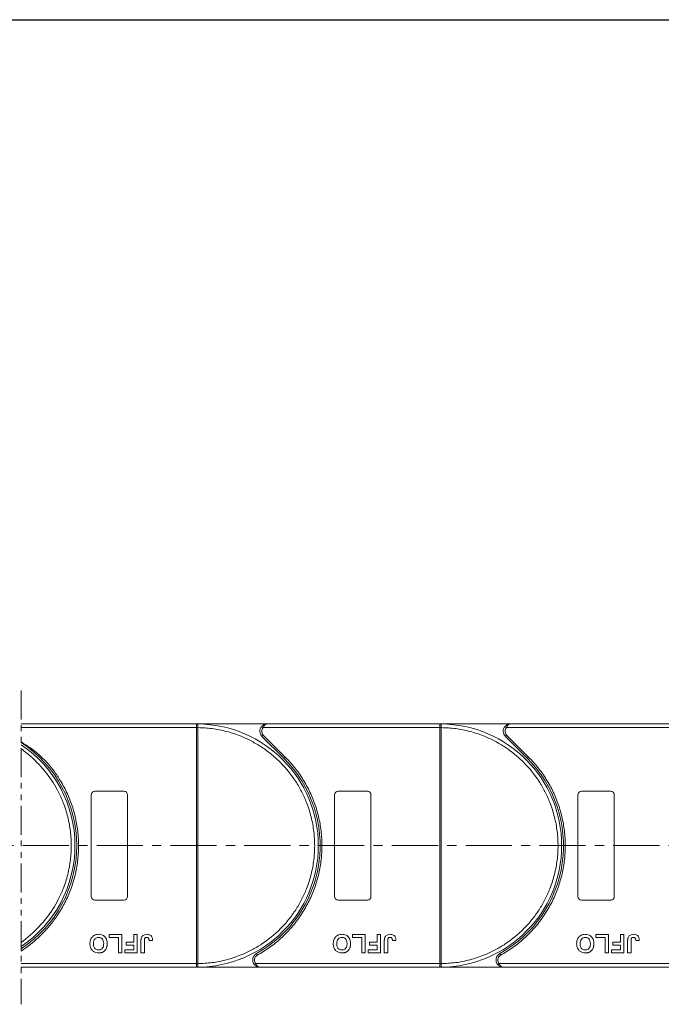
# Model space of a CAD drawing. Header units: millimetres. Extents: x 4016 to 5477, y 50 to 1083.
# Tile 21 of 42: x 4976 to 5153, y 459 to 730. Entities that reach past the tile are written whole.
import ezdxf

# ---------------------------------------------------------------- set-up
doc = ezdxf.new("R2010")
doc.units = ezdxf.units.MM
doc.linetypes.add('CENTERX2', pattern=[20.32, 12.7, -2.54, 2.54, -2.54])
doc.linetypes.add('PHANTOM2', pattern=[31.75, 15.875, -3.175, 3.175, -3.175, 3.175, -3.175])
doc.styles.get("Standard").update_dxf_attribs({"font": '仿宋_GB2312.ttf', "width": 0.8})
doc.dimstyles.new('副本 ISO-45.1', dxfattribs={"dimtxt": 10, "dimasz": 9, "dimexe": 6.5, "dimexo": 0.625, "dimgap": 2.5, "dimtad": 1, "dimdsep": 46, "dimtxsty": 'Standard', "dimcen": 2.5, "dimadec": 0, "dimazin": 0, "dimtfac": 1, "dimtmove": 0, "dimatfit": 3, "dimfxl": 0, "dimarcsym": 0})

# ---------------------------------------------------------------- blocks, each defined once
blk = doc.blocks.new('*D1776')
at = {"color": 0, "lineweight": -2}
for p, q in [((4895.58, 730.12), (5410.9, 730.12)), ((5404.4, 478.14), (5404.4, 721.12)), ((5317.34, 469.14), (5410.9, 469.14))]:
    blk.add_line(p, q, dxfattribs=at)
at = {"color": 0, "lineweight": 9}
for points in [[(5402.9, 721.12), (5405.9, 721.12), (5404.4, 730.12)], [(5402.9, 478.14), (5405.9, 478.14), (5404.4, 469.14)]]:
    blk.add_solid(points, dxfattribs=at)
at = {"layer": 'Defpoints', "color": 0, "lineweight": 9}
for p in [(4894.95, 730.12), (5404.4, 730.12), (5316.71, 469.14)]:
    blk.add_point(p, dxfattribs=at)
at = {"color": 0, "lineweight": 9, "insert": (5396.9, 599.63), "char_height": 10, "attachment_point": 5, "rotation": 90}
blk.add_mtext('2R+67', dxfattribs=at)

msp = doc.modelspace()

# ---------------------------------------------------------------- linework, layer by layer
at = {"color": 3, "linetype": 'PHANTOM2', "lineweight": 9, "ltscale": 0.5}
msp.add_line((4976.771, 545.315), (4976.77, 458.926), dxfattribs=at)
at = {"color": 7, "linetype": 'Continuous', "lineweight": 15}
for p, q in [((5025.078, 536.136), (4976.771, 536.136)), ((4976.771, 535.136), (5025.078, 535.136)), ((5025.078, 536.136), (5025.312, 536.135)), ((5044.49, 536.136), (5025.078, 536.136)), ((5025.078, 470.138), (5025.078, 535.134)), ((5025.078, 535.134), (5025.428, 535.134)), ((5025.428, 535.137), (5025.428, 535.134)), ((5025.428, 535.134), (5025.428, 470.138)), ((5042.999, 535.47), (5043.372, 535.136)), ((5043.372, 535.136), (5092.078, 535.136)), ((5092.078, 536.136), (5044.49, 536.136)), ((5111.49, 536.136), (5092.078, 536.136)), ((5092.078, 536.136), (5092.312, 536.135)), ((5092.078, 470.138), (5092.078, 535.134)), ((5092.078, 535.134), (5092.428, 535.134)), ((5092.428, 535.137), (5092.428, 535.134)), ((5092.428, 535.134), (5092.428, 470.138)), ((5109.999, 535.47), (5110.372, 535.136)), ((5110.372, 535.136), (5159.078, 535.136)), ((5159.078, 536.136), (5111.49, 536.136)), ((5043.429, 533.076), (5043.076, 532.722)), ((5043.076, 532.722), (5049.12, 526.678)), ((5043.429, 533.076), (5049.473, 527.031)), ((5110.429, 533.076), (5110.076, 532.722)), ((5110.076, 532.722), (5116.12, 526.678)), ((5110.429, 533.076), (5116.473, 527.031)), ((5049.473, 527.031), (5049.12, 526.678)), ((5116.473, 527.031), (5116.12, 526.678)), ((4996.078, 488.636), (4996.078, 516.636)), ((4997.078, 517.636), (5005.078, 517.636)), ((5006.078, 516.636), (5006.078, 488.636)), ((5063.078, 488.636), (5063.078, 516.636)), ((5064.078, 517.636), (5072.078, 517.636)), ((5073.078, 516.636), (5073.078, 488.636)), ((5130.078, 488.636), (5130.078, 516.636)), ((5131.078, 517.636), (5139.078, 517.636)), ((5140.078, 516.636), (5140.078, 488.636)), ((5005.078, 487.636), (4997.078, 487.636)), ((5072.078, 487.636), (5064.078, 487.636)), ((5139.078, 487.636), (5131.078, 487.636)), ((5000.963, 477.303), (5000.963, 478.136)), ((5000.963, 478.136), (5004.489, 478.136)), ((5003.527, 477.303), (5000.963, 477.303)), ((5003.527, 473.136), (5003.527, 477.303)), ((5004.489, 478.136), (5004.489, 473.136)), ((5007.758, 478.136), (5008.719, 478.136)), ((5007.758, 476.021), (5007.758, 478.136)), ((5008.719, 478.136), (5008.719, 473.136)), ((5067.963, 478.136), (5071.489, 478.136)), ((5067.963, 477.303), (5067.963, 478.136)), ((5070.527, 477.303), (5067.963, 477.303)), ((5070.527, 473.136), (5070.527, 477.303)), ((5071.489, 478.136), (5071.489, 473.136)), ((5074.758, 478.136), (5075.719, 478.136)), ((5074.758, 476.021), (5074.758, 478.136)), ((5075.719, 478.136), (5075.719, 473.136)), ((5134.963, 478.136), (5138.489, 478.136)), ((5134.963, 477.303), (5134.963, 478.136)), ((5137.527, 477.303), (5134.963, 477.303)), ((5137.527, 473.136), (5137.527, 477.303)), ((5138.489, 478.136), (5138.489, 473.136)), ((5141.758, 478.136), (5142.719, 478.136)), ((5141.758, 476.021), (5141.758, 478.136)), ((5142.719, 478.136), (5142.719, 473.136)), ((5005.642, 475.188), (5005.642, 476.021)), ((5005.642, 476.021), (5007.758, 476.021)), ((5007.758, 475.188), (5005.642, 475.188)), ((5007.758, 473.97), (5007.758, 475.188)), ((5009.745, 473.136), (5009.745, 476.288)), ((5010.706, 476.372), (5010.706, 473.136)), ((5011.989, 476.47), (5012.95, 476.534)), ((5072.642, 475.188), (5072.642, 476.021)), ((5072.642, 476.021), (5074.758, 476.021)), ((5074.758, 475.188), (5072.642, 475.188)), ((5074.758, 473.97), (5074.758, 475.188)), ((5076.745, 473.136), (5076.745, 476.288)), ((5077.706, 476.372), (5077.706, 473.136)), ((5078.989, 476.47), (5079.95, 476.534)), ((5139.642, 475.188), (5139.642, 476.021)), ((5139.642, 476.021), (5141.758, 476.021)), ((5141.758, 475.188), (5139.642, 475.188)), ((5141.758, 473.97), (5141.758, 475.188)), ((5143.745, 473.136), (5143.745, 476.288)), ((5144.706, 476.372), (5144.706, 473.136)), ((5145.989, 476.47), (5146.95, 476.534)), ((5004.489, 473.136), (5003.527, 473.136)), ((5005.322, 473.97), (5007.758, 473.97)), ((5005.322, 473.136), (5005.322, 473.97)), ((5008.719, 473.136), (5005.322, 473.136)), ((5010.706, 473.136), (5009.745, 473.136)), ((5041.538, 472.886), (5041.781, 472.449)), ((5071.489, 473.136), (5070.527, 473.136)), ((5072.322, 473.136), (5072.322, 473.97)), ((5072.322, 473.97), (5074.758, 473.97)), ((5075.719, 473.136), (5072.322, 473.136)), ((5077.706, 473.136), (5076.745, 473.136)), ((5108.538, 472.886), (5108.781, 472.449)), ((5138.489, 473.136), (5137.527, 473.136)), ((5139.322, 473.136), (5139.322, 473.97)), ((5139.322, 473.97), (5141.758, 473.97)), ((5142.719, 473.136), (5139.322, 473.136)), ((5144.706, 473.136), (5143.745, 473.136)), ((5025.078, 470.136), (4976.77, 470.136)), ((5025.428, 470.138), (5025.078, 470.138)), ((5025.428, 470.138), (5025.428, 470.135)), ((5041.389, 470.136), (5041.016, 469.803)), ((5092.078, 470.136), (5041.389, 470.136)), ((5092.428, 470.138), (5092.078, 470.138)), ((5092.428, 470.138), (5092.428, 470.135)), ((5108.389, 470.136), (5108.016, 469.803)), ((5159.078, 470.136), (5108.389, 470.136)), ((4976.77, 469.136), (5025.078, 469.136)), ((5025.312, 469.137), (5025.078, 469.136)), ((5025.078, 469.136), (5042.507, 469.136)), ((5042.507, 469.136), (5092.078, 469.136)), ((5092.312, 469.137), (5092.078, 469.136)), ((5092.078, 469.136), (5109.507, 469.136)), ((5109.507, 469.136), (5159.078, 469.136))]:
    msp.add_line(p, q, dxfattribs=at)
at = {"color": 1, "linetype": 'CENTERX2', "lineweight": 13}
msp.add_line((5335.377, 502.636), (4629.565, 502.636), dxfattribs=at)
at = {"color": 7, "linetype": 'Continuous', "lineweight": 15}
for centre, radius, start, end in [((5025.315, 535.84), 0.295, 90.53836, 143.36012), ((5025.341, 504.954), 30.184, 89.8339, 90.49831), ((5025.078, 502.636), 33.5, 270.40019, 89.59981), ((5044.49, 534.136), 2, 138.18969, 225), ((5092.315, 535.84), 0.295, 90.53836, 143.36012), ((5092.341, 504.954), 30.184, 89.8339, 90.49831), ((5092.078, 502.636), 33.5, 270.40019, 89.59981), ((5111.49, 534.136), 2, 138.18969, 225), ((4958.078, 502.636), 34, 303.35045, 56.64799), ((4958.078, 502.636), 33.5, 303.91512, 56.08332), ((5025.078, 502.636), 34, 298.95502, 45), ((5092.078, 502.636), 34, 298.95502, 45), ((4997.078, 516.636), 1, 90, 180), ((5005.078, 516.636), 1, 0, 90), ((5064.078, 516.636), 1, 90, 180), ((5072.078, 516.636), 1, 0, 90), ((5131.078, 516.636), 1, 90, 180), ((5139.078, 516.636), 1, 0, 90), ((4997.078, 488.636), 1, 180, 270), ((5005.078, 488.636), 1, 270, 0), ((5064.078, 488.636), 1, 180, 270), ((5072.078, 488.636), 1, 270, 0), ((5131.078, 488.636), 1, 180, 270), ((5139.078, 488.636), 1, 270, 360), ((5042.507, 471.136), 2, 118.95502, 221.81031), ((5109.507, 471.136), 2, 118.95502, 221.81031), ((5025.341, 500.319), 30.184, 269.50169, 270.1661), ((5025.315, 469.432), 0.295, 216.63988, 269.46164), ((5092.341, 500.319), 30.184, 269.50169, 270.1661), ((5092.315, 469.432), 0.295, 216.63988, 269.46164)]:
    msp.add_arc(centre, radius, start, end, dxfattribs=at)
for points in [[(5025.078, 536.017), (5025.078, 536.051), (5025.078, 536.121), (5025.078, 536.131), (5025.078, 536.136)], [(5043.372, 535.136), (5043.262, 534.987), (5043.043, 534.689), (5043.008, 534.321), (5042.99, 534.136)], [(5092.078, 536.017), (5092.078, 536.051), (5092.078, 536.121), (5092.078, 536.131), (5092.078, 536.136)], [(5110.372, 535.136), (5110.262, 534.987), (5110.043, 534.689), (5110.008, 534.321), (5109.99, 534.136)], [(5042.99, 534.136), (5043.01, 533.938), (5043.051, 533.54), (5043.303, 533.231), (5043.429, 533.076)], [(5109.99, 534.136), (5110.01, 533.938), (5110.051, 533.54), (5110.303, 533.231), (5110.429, 533.076)], [(5025.078, 469.136), (5025.078, 469.142), (5025.078, 469.152), (5025.078, 469.221), (5025.078, 469.256)], [(5041.007, 471.136), (5041.024, 470.952), (5041.059, 470.583), (5041.279, 470.285), (5041.389, 470.136)], [(5092.078, 469.136), (5092.078, 469.142), (5092.078, 469.152), (5092.078, 469.221), (5092.078, 469.256)], [(5108.007, 471.136), (5108.024, 470.952), (5108.059, 470.583), (5108.279, 470.285), (5108.389, 470.136)]]:
    msp.add_open_spline(points, degree=3, dxfattribs=at)
for points, knots in [([(5025.078, 535.136), (5025.078, 535.249), (5025.078, 535.474), (5025.078, 535.772), (5025.078, 535.94), (5025.078, 536.006), (5025.078, 536.017)], [0, 0, 0, 0, 0.3133566, 0.6267132, 0.9400698, 1, 1, 1, 1]), ([(5025.078, 535.134), (5025.078, 535.135), (5025.078, 535.135), (5025.078, 535.136), (5025.078, 535.136), (5025.078, 535.136)], [0, 0, 0, 0, 0.3846661, 0.6923333, 1, 1, 1, 1]), ([(5025.312, 536.135), (5025.329, 536.133), (5025.366, 536.126), (5025.395, 536.072), (5025.415, 535.979), (5025.426, 535.833), (5025.428, 535.637), (5025.429, 535.392), (5025.429, 535.228), (5025.428, 535.137)], [0, 0, 0, 0, 0.1119973, 0.2448439, 0.3691679, 0.5008987, 0.6875333, 0.8281382, 1, 1, 1, 1]), ([(5025.428, 535.134), (5026.741, 535.074), (5029.407, 534.952), (5033.396, 534.138), (5037.04, 532.933), (5040.275, 531.427), (5043.101, 529.748), (5045.762, 527.78), (5049.041, 524.788), (5051.828, 521.323), (5054.031, 517.522), (5055.501, 514.27), (5056.674, 510.614), (5057.417, 506.616), (5057.658, 502.636), (5057.417, 498.656), (5056.674, 494.658), (5055.5, 491.002), (5054.031, 487.75), (5052.382, 484.907), (5050.443, 482.225), (5047.486, 478.914), (5044.052, 476.089), (5040.275, 473.846), (5037.039, 472.34), (5033.396, 471.134), (5029.407, 470.321), (5026.741, 470.198), (5025.428, 470.138)], [0, 0, 0, 0, 0.038862, 0.078912, 0.1200677, 0.1522272, 0.1843815, 0.2172151, 0.2500433, 0.3156185, 0.347778, 0.3799323, 0.4210926, 0.4611415, 0.5, 0.5388632, 0.578912, 0.6200677, 0.6522272, 0.6843815, 0.7172151, 0.7500433, 0.8156185, 0.847778, 0.8799323, 0.9210926, 0.9611404, 1, 1, 1, 1]), ([(5042.999, 535.47), (5043.094, 535.563), (5043.303, 535.77), (5043.802, 536.058), (5044.22, 536.106), (5044.49, 536.136)], [0, 0, 0, 0, 0.2270634, 0.5015869, 1, 1, 1, 1]), ([(5044.49, 536.136), (5044.384, 536.123), (5044.172, 536.097), (5043.863, 535.885), (5043.584, 535.56), (5043.44, 535.272), (5043.372, 535.136)], [0, 0, 0, 0, 0.2515188, 0.5017844, 0.7656323, 1, 1, 1, 1]), ([(5092.078, 535.136), (5092.078, 535.249), (5092.078, 535.474), (5092.078, 535.772), (5092.078, 535.94), (5092.078, 536.006), (5092.078, 536.017)], [0, 0, 0, 0, 0.3133566, 0.6267132, 0.9400698, 1, 1, 1, 1]), ([(5092.078, 535.134), (5092.078, 535.135), (5092.078, 535.135), (5092.078, 535.136), (5092.078, 535.136), (5092.078, 535.136)], [0, 0, 0, 0, 0.3846661, 0.6923333, 1, 1, 1, 1]), ([(5092.312, 536.135), (5092.329, 536.133), (5092.366, 536.126), (5092.395, 536.072), (5092.415, 535.979), (5092.426, 535.833), (5092.428, 535.637), (5092.429, 535.392), (5092.429, 535.228), (5092.428, 535.137)], [0, 0, 0, 0, 0.1119973, 0.2448439, 0.3691679, 0.5008987, 0.6875333, 0.8281382, 1, 1, 1, 1]), ([(5092.428, 535.134), (5093.741, 535.074), (5096.407, 534.952), (5100.396, 534.138), (5104.04, 532.933), (5107.275, 531.427), (5110.101, 529.748), (5112.762, 527.78), (5116.041, 524.788), (5118.828, 521.323), (5121.031, 517.522), (5122.501, 514.27), (5123.674, 510.614), (5124.417, 506.616), (5124.658, 502.636), (5124.417, 498.656), (5123.674, 494.658), (5122.5, 491.002), (5121.031, 487.75), (5119.382, 484.907), (5117.443, 482.225), (5114.486, 478.914), (5111.052, 476.089), (5107.275, 473.846), (5104.039, 472.34), (5100.396, 471.134), (5096.407, 470.321), (5093.741, 470.198), (5092.428, 470.138)], [0, 0, 0, 0, 0.038862, 0.078912, 0.1200677, 0.1522272, 0.1843815, 0.2172151, 0.2500433, 0.3156185, 0.347778, 0.3799323, 0.4210926, 0.4611415, 0.5, 0.5388632, 0.578912, 0.6200677, 0.6522272, 0.6843815, 0.7172151, 0.7500433, 0.8156185, 0.847778, 0.8799323, 0.9210926, 0.9611404, 1, 1, 1, 1]), ([(5109.999, 535.47), (5110.094, 535.563), (5110.303, 535.77), (5110.802, 536.058), (5111.22, 536.106), (5111.49, 536.136)], [0, 0, 0, 0, 0.2270634, 0.50158693, 1, 1, 1, 1]), ([(5111.49, 536.136), (5111.384, 536.123), (5111.172, 536.097), (5110.863, 535.885), (5110.584, 535.56), (5110.44, 535.272), (5110.372, 535.136)], [0, 0, 0, 0, 0.2515188, 0.5017844, 0.7656323, 1, 1, 1, 1]), ([(4976.771, 531.194), (4980.302, 529.109), (4983.232, 526.546), (4985.559, 523.503), (4986.203, 522.661), (4987.559, 520.669), (4989.364, 517.368), (4990.873, 513.602), (4991.931, 509.686), (4992.517, 505.713), (4992.643, 501.741), (4992.314, 497.811), (4991.544, 493.944), (4990.326, 490.161), (4988.664, 486.505), (4986.988, 483.735), (4985.882, 482.203), (4985.558, 481.777), (4983.17, 478.63), (4980.241, 475.895), (4976.77, 473.573)], [-0.1066055, -0.1066055, -0.1066055, -0.1066055, 0.0734669, 0.0734669, 0.0734669, 0.1233073, 0.1864354, 0.25, 0.3135645, 0.3766927, 0.4383422, 0.5, 0.5616495, 0.6233073, 0.6864354, 0.75, 0.7751514, 0.7751514, 0.7751514, 0.9607454, 0.9607454, 0.9607454, 0.9607454]), ([(4976.771, 529.34), (4980.394, 526.644), (4983.323, 523.527), (4985.559, 519.988), (4986.07, 519.179), (4987.084, 517.404), (4988.501, 514.27), (4989.674, 510.614), (4990.417, 506.616), (4990.658, 502.636), (4990.417, 498.656), (4989.674, 494.658), (4988.5, 491.002), (4987.084, 487.869), (4986.069, 486.093), (4985.558, 485.284), (4983.315, 481.732), (4980.386, 478.612), (4976.77, 475.924)], [0.19563197, 0.19563197, 0.19563197, 0.19563197, 0.31946604, 0.31946604, 0.31946604, 0.34777802, 0.37993233, 0.42109262, 0.46114154, 0.50000001, 0.53886316, 0.57891202, 0.62006769, 0.65222721, 0.6805396, 0.6805396, 0.6805396, 0.80485998, 0.80485998, 0.80485998, 0.80485998]), ([(5049.473, 527.031), (5050.371, 526.073), (5052.166, 524.157), (5054.438, 520.89), (5056.364, 517.368), (5057.873, 513.602), (5058.931, 509.686), (5059.517, 505.713), (5059.643, 501.741), (5059.314, 497.811), (5058.544, 493.944), (5057.326, 490.161), (5055.664, 486.505), (5053.565, 483.034), (5051.073, 479.831), (5048.249, 476.979), (5045.163, 474.467), (5042.908, 473.122), (5041.781, 472.449)], [0, 0, 0, 0, 0.0616516, 0.1233073, 0.1864354, 0.25, 0.3135645, 0.3766927, 0.4383422, 0.5, 0.5616495, 0.6233073, 0.6864354, 0.75, 0.8135645, 0.8766927, 0.9383443, 1, 1, 1, 1]), ([(5116.473, 527.031), (5117.371, 526.073), (5119.166, 524.157), (5121.438, 520.89), (5123.364, 517.368), (5124.873, 513.602), (5125.931, 509.686), (5126.517, 505.713), (5126.643, 501.741), (5126.314, 497.811), (5125.544, 493.944), (5124.326, 490.161), (5122.664, 486.505), (5120.565, 483.034), (5118.073, 479.831), (5115.249, 476.979), (5112.163, 474.467), (5109.908, 473.122), (5108.781, 472.449)], [0, 0, 0, 0, 0.0616516, 0.1233073, 0.1864354, 0.25, 0.3135645, 0.3766927, 0.4383422, 0.5, 0.5616495, 0.6233073, 0.6864354, 0.75, 0.8135645, 0.8766927, 0.9383443, 1, 1, 1, 1]), ([(4995.706, 475.643), (4995.71, 475.777), (4995.72, 476.179), (4995.862, 476.819), (4996.254, 477.481), (4996.828, 477.948), (4997.467, 478.173), (4997.889, 478.192), (4998.071, 478.2)], [0, 0, 0, 0, 0.1018882, 0.3073435, 0.4929627, 0.6786474, 0.8607914, 1, 1, 1, 1]), ([(4996.668, 475.619), (4996.672, 475.752), (4996.684, 476.128), (4996.824, 476.65), (4997.17, 477.07), (4997.547, 477.3), (4997.867, 477.362), (4998.041, 477.366), (4998.073, 477.367)], [0, 0, 0, 0, 0.1585903, 0.4472388, 0.6203806, 0.7935748, 0.9612953, 1, 1, 1, 1]), ([(4998.071, 478.2), (4998.205, 478.196), (4998.608, 478.182), (4999.269, 477.992), (4999.89, 477.503), (5000.315, 476.793), (5000.441, 476.156), (5000.448, 475.755), (5000.45, 475.666)], [0, 0, 0, 0, 0.1021706, 0.3092201, 0.51365, 0.6922749, 0.9324126, 1, 1, 1, 1]), ([(4998.073, 477.367), (4998.208, 477.358), (4998.478, 477.339), (4998.859, 477.158), (4999.182, 476.857), (4999.431, 476.364), (4999.485, 475.932), (4999.488, 475.662), (4999.489, 475.633)], [0, 0, 0, 0, 0.1597099, 0.3204292, 0.4910735, 0.6770503, 0.9662903, 1, 1, 1, 1]), ([(5009.854, 477.239), (5009.908, 477.363), (5010.016, 477.612), (5010.32, 477.915), (5010.785, 478.164), (5011.172, 478.187), (5011.406, 478.2)], [0, 0, 0, 0, 0.2064605, 0.4135145, 0.6452106, 1, 1, 1, 1]), ([(5010.706, 476.372), (5010.709, 476.506), (5010.714, 476.737), (5010.763, 477.016), (5010.854, 477.195), (5010.972, 477.292), (5011.138, 477.357), (5011.265, 477.363), (5011.344, 477.367)], [0, 0, 0, 0, 0.29202728, 0.5048541, 0.61390458, 0.72368495, 0.82981647, 1, 1, 1, 1]), ([(5011.344, 477.367), (5011.385, 477.366), (5011.469, 477.363), (5011.579, 477.331), (5011.673, 477.286), (5011.745, 477.231), (5011.809, 477.166), (5011.842, 477.117), (5011.858, 477.092)], [0, 0, 0, 0, 0.202387, 0.4109073, 0.5578292, 0.7094718, 0.8532239, 1, 1, 1, 1]), ([(5011.406, 478.2), (5011.539, 478.195), (5011.844, 478.182), (5012.295, 478.021), (5012.654, 477.695), (5012.909, 477.188), (5012.934, 476.791), (5012.95, 476.534)], [0, 0, 0, 0, 0.1552919, 0.3531453, 0.543243, 0.704067, 1, 1, 1, 1]), ([(5062.706, 475.643), (5062.71, 475.777), (5062.72, 476.179), (5062.862, 476.819), (5063.254, 477.481), (5063.828, 477.948), (5064.467, 478.173), (5064.889, 478.192), (5065.071, 478.2)], [0, 0, 0, 0, 0.1018882, 0.3073435, 0.4929627, 0.6786474, 0.8607914, 1, 1, 1, 1]), ([(5063.668, 475.619), (5063.672, 475.752), (5063.684, 476.128), (5063.824, 476.65), (5064.17, 477.07), (5064.547, 477.3), (5064.867, 477.362), (5065.041, 477.366), (5065.073, 477.367)], [0, 0, 0, 0, 0.1585903, 0.4472388, 0.6203806, 0.7935748, 0.9612953, 1, 1, 1, 1]), ([(5065.071, 478.2), (5065.205, 478.196), (5065.608, 478.182), (5066.269, 477.992), (5066.89, 477.503), (5067.315, 476.793), (5067.441, 476.156), (5067.448, 475.755), (5067.45, 475.666)], [0, 0, 0, 0, 0.1021706, 0.3092201, 0.51365, 0.6922749, 0.9324126, 1, 1, 1, 1]), ([(5065.073, 477.367), (5065.208, 477.358), (5065.478, 477.339), (5065.859, 477.158), (5066.182, 476.857), (5066.431, 476.364), (5066.485, 475.932), (5066.488, 475.662), (5066.489, 475.633)], [0, 0, 0, 0, 0.1597099, 0.3204292, 0.4910735, 0.6770503, 0.9662903, 1, 1, 1, 1]), ([(5076.854, 477.239), (5076.908, 477.363), (5077.016, 477.612), (5077.32, 477.915), (5077.785, 478.164), (5078.172, 478.187), (5078.406, 478.2)], [0, 0, 0, 0, 0.2064605, 0.4135145, 0.6452106, 1, 1, 1, 1]), ([(5077.706, 476.372), (5077.709, 476.506), (5077.714, 476.737), (5077.763, 477.016), (5077.854, 477.195), (5077.972, 477.292), (5078.138, 477.357), (5078.265, 477.363), (5078.344, 477.367)], [0, 0, 0, 0, 0.29202728, 0.5048541, 0.61390458, 0.72368495, 0.82981647, 1, 1, 1, 1]), ([(5078.344, 477.367), (5078.385, 477.366), (5078.469, 477.363), (5078.579, 477.331), (5078.673, 477.286), (5078.745, 477.231), (5078.809, 477.166), (5078.842, 477.117), (5078.858, 477.092)], [0, 0, 0, 0, 0.202387, 0.4109073, 0.5578292, 0.7094718, 0.8532239, 1, 1, 1, 1]), ([(5078.406, 478.2), (5078.539, 478.195), (5078.844, 478.182), (5079.295, 478.021), (5079.654, 477.695), (5079.909, 477.188), (5079.934, 476.791), (5079.95, 476.534)], [0, 0, 0, 0, 0.1552919, 0.3531453, 0.543243, 0.704067, 1, 1, 1, 1]), ([(5129.706, 475.643), (5129.71, 475.777), (5129.72, 476.179), (5129.862, 476.819), (5130.254, 477.481), (5130.828, 477.948), (5131.467, 478.173), (5131.889, 478.192), (5132.071, 478.2)], [0, 0, 0, 0, 0.1018882, 0.3073435, 0.4929627, 0.6786474, 0.8607914, 1, 1, 1, 1]), ([(5130.668, 475.619), (5130.672, 475.752), (5130.684, 476.128), (5130.824, 476.65), (5131.17, 477.07), (5131.547, 477.3), (5131.867, 477.362), (5132.041, 477.366), (5132.073, 477.367)], [0, 0, 0, 0, 0.1585903, 0.4472388, 0.6203806, 0.7935748, 0.9612953, 1, 1, 1, 1]), ([(5132.071, 478.2), (5132.205, 478.196), (5132.608, 478.182), (5133.269, 477.992), (5133.89, 477.503), (5134.315, 476.793), (5134.441, 476.156), (5134.448, 475.755), (5134.45, 475.666)], [0, 0, 0, 0, 0.1021706, 0.3092201, 0.51365, 0.6922749, 0.9324126, 1, 1, 1, 1]), ([(5132.073, 477.367), (5132.208, 477.358), (5132.478, 477.339), (5132.859, 477.158), (5133.182, 476.857), (5133.431, 476.364), (5133.485, 475.932), (5133.488, 475.662), (5133.489, 475.633)], [0, 0, 0, 0, 0.1597099, 0.3204292, 0.4910735, 0.6770503, 0.9662903, 1, 1, 1, 1]), ([(5143.854, 477.239), (5143.908, 477.363), (5144.016, 477.612), (5144.32, 477.915), (5144.785, 478.164), (5145.172, 478.187), (5145.406, 478.2)], [0, 0, 0, 0, 0.2064605, 0.4135145, 0.6452106, 1, 1, 1, 1]), ([(5144.706, 476.372), (5144.709, 476.506), (5144.714, 476.737), (5144.763, 477.016), (5144.854, 477.195), (5144.972, 477.292), (5145.138, 477.357), (5145.265, 477.363), (5145.344, 477.367)], [0, 0, 0, 0, 0.29202728, 0.5048541, 0.61390458, 0.72368495, 0.82981647, 1, 1, 1, 1]), ([(5145.344, 477.367), (5145.385, 477.366), (5145.469, 477.363), (5145.579, 477.331), (5145.673, 477.286), (5145.745, 477.231), (5145.809, 477.166), (5145.842, 477.117), (5145.858, 477.092)], [0, 0, 0, 0, 0.202387, 0.4109073, 0.5578292, 0.7094718, 0.8532239, 1, 1, 1, 1]), ([(5145.406, 478.2), (5145.539, 478.195), (5145.844, 478.182), (5146.295, 478.021), (5146.654, 477.695), (5146.909, 477.188), (5146.934, 476.791), (5146.95, 476.534)], [0, 0, 0, 0, 0.1552919, 0.3531453, 0.543243, 0.704067, 1, 1, 1, 1]), ([(4998.085, 473.072), (4997.952, 473.077), (4997.548, 473.09), (4996.894, 473.285), (4996.275, 473.772), (4995.848, 474.479), (4995.717, 475.13), (4995.708, 475.544), (4995.706, 475.643)], [0, 0, 0, 0, 0.1013981, 0.3069957, 0.5061443, 0.6852619, 0.9245571, 1, 1, 1, 1]), ([(4998.073, 473.906), (4997.939, 473.914), (4997.669, 473.931), (4997.285, 474.1), (4996.974, 474.387), (4996.736, 474.849), (4996.673, 475.278), (4996.669, 475.564), (4996.668, 475.619)], [0, 0, 0, 0, 0.1602922, 0.3219224, 0.4907614, 0.6575692, 0.9338827, 1, 1, 1, 1]), ([(4999.489, 475.633), (4999.485, 475.5), (4999.475, 475.163), (4999.357, 474.685), (4999.072, 474.27), (4998.713, 474.015), (4998.361, 473.916), (4998.146, 473.908), (4998.073, 473.906)], [0, 0, 0, 0, 0.15861661, 0.40086372, 0.57305935, 0.74548557, 0.91298519, 1, 1, 1, 1]), ([(5000.45, 475.666), (5000.45, 475.6), (5000.449, 475.466), (5000.434, 475.259), (5000.409, 475.046), (5000.368, 474.826), (5000.311, 474.607), (5000.255, 474.466), (5000.227, 474.395)], [0, 0, 0, 0, 0.1539502, 0.3081809, 0.478699, 0.6499612, 0.8242026, 1, 1, 1, 1]), ([(5009.745, 476.288), (5009.746, 476.355), (5009.747, 476.488), (5009.756, 476.668), (5009.77, 476.827), (5009.79, 476.965), (5009.813, 477.104), (5009.84, 477.194), (5009.854, 477.239)], [0, 0, 0, 0, 0.2082698, 0.416707, 0.5614806, 0.7065734, 0.8528245, 1, 1, 1, 1]), ([(5011.858, 477.092), (5011.877, 477.055), (5011.915, 476.979), (5011.943, 476.866), (5011.963, 476.761), (5011.975, 476.664), (5011.984, 476.567), (5011.987, 476.502), (5011.989, 476.47)], [0, 0, 0, 0, 0.1938055, 0.3931273, 0.5440688, 0.6954121, 0.8476129, 1, 1, 1, 1]), ([(5065.085, 473.072), (5064.952, 473.077), (5064.548, 473.09), (5063.894, 473.285), (5063.275, 473.772), (5062.848, 474.479), (5062.717, 475.13), (5062.708, 475.544), (5062.706, 475.643)], [0, 0, 0, 0, 0.1013981, 0.3069957, 0.5061443, 0.6852619, 0.9245571, 1, 1, 1, 1]), ([(5065.073, 473.906), (5064.939, 473.914), (5064.669, 473.931), (5064.285, 474.1), (5063.974, 474.387), (5063.736, 474.849), (5063.673, 475.278), (5063.669, 475.564), (5063.668, 475.619)], [0, 0, 0, 0, 0.1602922, 0.3219224, 0.4907614, 0.6575692, 0.9338827, 1, 1, 1, 1]), ([(5066.489, 475.633), (5066.485, 475.5), (5066.475, 475.163), (5066.357, 474.685), (5066.072, 474.27), (5065.713, 474.015), (5065.361, 473.916), (5065.146, 473.908), (5065.073, 473.906)], [0, 0, 0, 0, 0.15861661, 0.40086372, 0.57305935, 0.74548557, 0.91298519, 1, 1, 1, 1]), ([(5067.45, 475.666), (5067.45, 475.6), (5067.449, 475.466), (5067.434, 475.259), (5067.409, 475.046), (5067.368, 474.826), (5067.311, 474.607), (5067.255, 474.466), (5067.227, 474.395)], [0, 0, 0, 0, 0.1539502, 0.3081809, 0.478699, 0.6499612, 0.8242026, 1, 1, 1, 1]), ([(5076.745, 476.288), (5076.746, 476.355), (5076.747, 476.488), (5076.756, 476.668), (5076.77, 476.827), (5076.79, 476.965), (5076.813, 477.104), (5076.84, 477.194), (5076.854, 477.239)], [0, 0, 0, 0, 0.2082698, 0.416707, 0.5614806, 0.7065734, 0.8528245, 1, 1, 1, 1]), ([(5078.858, 477.092), (5078.877, 477.055), (5078.915, 476.979), (5078.943, 476.866), (5078.963, 476.761), (5078.975, 476.664), (5078.984, 476.567), (5078.987, 476.502), (5078.989, 476.47)], [0, 0, 0, 0, 0.1938055, 0.3931273, 0.5440688, 0.6954121, 0.8476129, 1, 1, 1, 1]), ([(5132.085, 473.072), (5131.952, 473.077), (5131.548, 473.09), (5130.894, 473.285), (5130.275, 473.772), (5129.848, 474.479), (5129.717, 475.13), (5129.708, 475.544), (5129.706, 475.643)], [0, 0, 0, 0, 0.1013981, 0.3069957, 0.5061443, 0.6852619, 0.9245571, 1, 1, 1, 1]), ([(5132.073, 473.906), (5131.939, 473.914), (5131.669, 473.931), (5131.285, 474.1), (5130.974, 474.387), (5130.736, 474.849), (5130.673, 475.278), (5130.669, 475.564), (5130.668, 475.619)], [0, 0, 0, 0, 0.1602922, 0.3219224, 0.4907614, 0.6575692, 0.9338827, 1, 1, 1, 1]), ([(5133.489, 475.633), (5133.485, 475.5), (5133.475, 475.163), (5133.357, 474.685), (5133.072, 474.27), (5132.713, 474.015), (5132.361, 473.916), (5132.146, 473.908), (5132.073, 473.906)], [0, 0, 0, 0, 0.15861661, 0.40086372, 0.57305935, 0.74548557, 0.91298519, 1, 1, 1, 1]), ([(5134.45, 475.666), (5134.45, 475.6), (5134.449, 475.466), (5134.434, 475.259), (5134.409, 475.046), (5134.368, 474.826), (5134.311, 474.607), (5134.255, 474.466), (5134.227, 474.395)], [0, 0, 0, 0, 0.1539502, 0.3081809, 0.478699, 0.6499612, 0.8242026, 1, 1, 1, 1]), ([(5143.745, 476.288), (5143.746, 476.355), (5143.747, 476.488), (5143.756, 476.668), (5143.77, 476.827), (5143.79, 476.965), (5143.813, 477.104), (5143.84, 477.194), (5143.854, 477.239)], [0, 0, 0, 0, 0.2082698, 0.416707, 0.5614806, 0.7065734, 0.8528245, 1, 1, 1, 1]), ([(5145.858, 477.092), (5145.877, 477.055), (5145.915, 476.979), (5145.943, 476.866), (5145.963, 476.761), (5145.975, 476.664), (5145.984, 476.567), (5145.987, 476.502), (5145.989, 476.47)], [0, 0, 0, 0, 0.1938055, 0.3931273, 0.5440688, 0.6954121, 0.8476129, 1, 1, 1, 1]), ([(4999.139, 473.269), (4999.077, 473.244), (4998.953, 473.194), (4998.769, 473.146), (4998.593, 473.11), (4998.425, 473.088), (4998.256, 473.074), (4998.142, 473.073), (4998.085, 473.072)], [0, 0, 0, 0, 0.1854289, 0.3721896, 0.5277082, 0.6838775, 0.8416784, 1, 1, 1, 1]), ([(5000.227, 474.395), (5000.167, 474.275), (5000.047, 474.036), (4999.73, 473.645), (4999.409, 473.391), (4999.168, 473.282), (4999.139, 473.269)], [0, 0, 0, 0, 0.2508959, 0.5021661, 0.9405117, 1, 1, 1, 1]), ([(5041.781, 472.449), (5041.671, 472.377), (5041.447, 472.23), (5041.201, 471.906), (5041.037, 471.534), (5041.017, 471.267), (5041.007, 471.136)], [0, 0, 0, 0, 0.2455128, 0.5, 0.7544872, 1, 1, 1, 1]), ([(5066.139, 473.269), (5066.077, 473.244), (5065.953, 473.194), (5065.769, 473.146), (5065.593, 473.11), (5065.425, 473.088), (5065.256, 473.074), (5065.142, 473.073), (5065.085, 473.072)], [0, 0, 0, 0, 0.1854289, 0.3721896, 0.5277082, 0.6838775, 0.8416784, 1, 1, 1, 1]), ([(5067.227, 474.395), (5067.167, 474.275), (5067.047, 474.036), (5066.73, 473.645), (5066.409, 473.391), (5066.168, 473.282), (5066.139, 473.269)], [0, 0, 0, 0, 0.2508959, 0.5021661, 0.9405117, 1, 1, 1, 1]), ([(5108.781, 472.449), (5108.671, 472.377), (5108.447, 472.23), (5108.201, 471.906), (5108.037, 471.534), (5108.017, 471.267), (5108.007, 471.136)], [0, 0, 0, 0, 0.2455128, 0.5, 0.7544872, 1, 1, 1, 1]), ([(5133.139, 473.269), (5133.077, 473.244), (5132.953, 473.194), (5132.769, 473.146), (5132.593, 473.11), (5132.425, 473.088), (5132.256, 473.074), (5132.142, 473.073), (5132.085, 473.072)], [0, 0, 0, 0, 0.1854289, 0.3721896, 0.5277082, 0.6838775, 0.8416784, 1, 1, 1, 1]), ([(5134.227, 474.395), (5134.167, 474.275), (5134.047, 474.036), (5133.73, 473.645), (5133.409, 473.391), (5133.168, 473.282), (5133.139, 473.269)], [0, 0, 0, 0, 0.2508959, 0.5021661, 0.9405117, 1, 1, 1, 1]), ([(5025.078, 470.136), (5025.078, 470.137), (5025.078, 470.137), (5025.078, 470.138), (5025.078, 470.138), (5025.078, 470.138)], [0, 0, 0, 0, 0.38469928, 0.69234964, 1, 1, 1, 1]), ([(5025.078, 469.256), (5025.078, 469.319), (5025.078, 469.445), (5025.078, 469.739), (5025.078, 469.982), (5025.078, 470.115), (5025.078, 470.136)], [0, 0, 0, 0, 0.3133347, 0.6266911, 0.9400476, 1, 1, 1, 1]), ([(5025.428, 470.135), (5025.429, 470.045), (5025.429, 469.88), (5025.428, 469.635), (5025.426, 469.44), (5025.415, 469.292), (5025.395, 469.2), (5025.366, 469.146), (5025.329, 469.14), (5025.312, 469.137)], [0, 0, 0, 0, 0.17201603, 0.31275557, 0.49959852, 0.63039105, 0.75802557, 0.88922843, 1, 1, 1, 1]), ([(5042.507, 469.136), (5042.237, 469.167), (5041.819, 469.215), (5041.32, 469.502), (5041.111, 469.709), (5041.016, 469.803)], [0, 0, 0, 0, 0.4984129, 0.772928, 1, 1, 1, 1]), ([(5041.389, 470.136), (5041.456, 470.001), (5041.6, 469.713), (5041.879, 469.387), (5042.189, 469.175), (5042.401, 469.149), (5042.507, 469.136)], [0, 0, 0, 0, 0.2343503, 0.4981953, 0.748869, 1, 1, 1, 1]), ([(5092.078, 470.136), (5092.078, 470.137), (5092.078, 470.137), (5092.078, 470.138), (5092.078, 470.138), (5092.078, 470.138)], [0, 0, 0, 0, 0.38469928, 0.69234964, 1, 1, 1, 1]), ([(5092.078, 469.256), (5092.078, 469.319), (5092.078, 469.445), (5092.078, 469.739), (5092.078, 469.982), (5092.078, 470.115), (5092.078, 470.136)], [0, 0, 0, 0, 0.3133347, 0.6266911, 0.9400476, 1, 1, 1, 1]), ([(5092.428, 470.135), (5092.429, 470.045), (5092.429, 469.88), (5092.428, 469.635), (5092.426, 469.44), (5092.415, 469.292), (5092.395, 469.2), (5092.366, 469.146), (5092.329, 469.14), (5092.312, 469.137)], [0, 0, 0, 0, 0.17201603, 0.31275557, 0.49959852, 0.63039105, 0.75802557, 0.88922843, 1, 1, 1, 1]), ([(5109.507, 469.136), (5109.237, 469.167), (5108.819, 469.215), (5108.32, 469.502), (5108.111, 469.709), (5108.016, 469.803)], [0, 0, 0, 0, 0.4984129, 0.772928, 1, 1, 1, 1]), ([(5108.389, 470.136), (5108.456, 470.001), (5108.6, 469.713), (5108.879, 469.387), (5109.189, 469.175), (5109.401, 469.149), (5109.507, 469.136)], [0, 0, 0, 0, 0.2343503, 0.4981953, 0.748869, 1, 1, 1, 1])]:
    msp.add_open_spline(points, degree=3, knots=knots, dxfattribs=at)

# ---------------------------------------------------------------- dimensions: what is measured, and where the dimension line sits
at = {"color": 5, "lineweight": 9}
dim = msp.add_linear_dim(base=(5404.399, 730.117), p1=(5316.713, 469.136), p2=(4894.955, 730.117), angle=90, text='2R+67', dimstyle='副本 ISO-45.1', dxfattribs=at)
dim.commit()
dim.dimension.update_dxf_attribs({"geometry": '*D1776', "text_midpoint": (5396.899, 599.627)})

doc.saveas('drawing.dxf')
